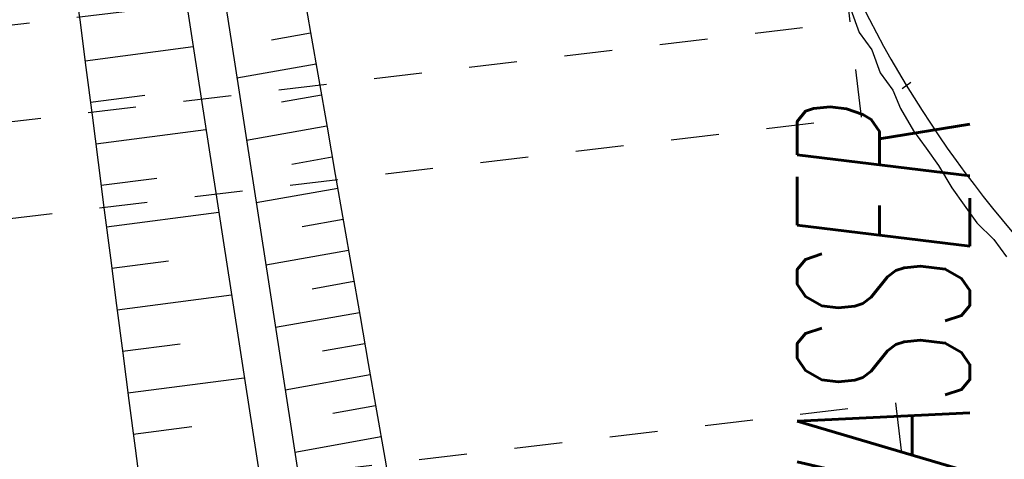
# Model space of a CAD drawing. Extents: x 447827 to 448299, y 438389 to 439851.
# Tile 102 of 116: x 447943.66 to 447953.93, y 439676.18 to 439680.76. Entities that reach past the tile are written whole.
import ezdxf

# ---------------------------------------------------------------- set-up
doc = ezdxf.new("R2010")
doc.units = 0
doc.header["$LTSCALE"] = 2
doc.header["$MEASUREMENT"] = 0
for name, pattern in [('ACAD_ISO05W100', [0.5, 0.25, -0.25]), ('AUSGEZOGEN', [0]), ('PUNKTX2', [0.5, 0.25, -0.25])]:
    doc.linetypes.add(name, pattern=pattern)
for name, color, linetype in [('ANMERKUNG', 7, 'CONTINUOUS'), ('DB-HZV-Stützscheiben', 15, 'CONTINUOUS'), ('DB-Regenrückhaltebecken_606', 15, 'CONTINUOUS'), ('DB-Wegboeschungen', 15, 'CONTINUOUS'), ('DB-Wege', 15, 'CONTINUOUS'), ('FBRTOP', 250, 'AUSGEZOGEN')]:
    doc.layers.add(name, color=color, linetype=linetype)
doc.styles.add('ROMANS', font='romans.shx', dxfattribs={"width": 0.8})

msp = doc.modelspace()

# ---------------------------------------------------------------- linework, layer by layer
at = {"layer": 'DB-HZV-Stützscheiben', "linetype": 'PUNKTX2'}
for p, q in [((447937.3061557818, 439679.9604748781), (447952.2012965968, 439681.7310053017)), ((447952.4373673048, 439679.7449866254), (447952.2012965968, 439681.7310053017)), ((447937.5422264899, 439677.9744562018), (447952.4373673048, 439679.7449866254)), ((447937.8963325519, 439674.9954281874), (447952.7914733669, 439676.765958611)), ((447952.7914733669, 439676.765958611), (447953.0275440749, 439674.7799399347))]:
    msp.add_line(p, q, dxfattribs=at)
at = {"layer": 'DB-HZV-Stützscheiben', "linetype": 'ACAD_ISO05W100'}
msp.add_line((447937.4241911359, 439678.9674655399), (447952.3193319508, 439680.7379959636), dxfattribs=at)
at = {"layer": 'DB-Regenrückhaltebecken_606', "linetype": 'Continuous'}
for p, q in [((447944.2175141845, 439681.2536561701), (447944.2854522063, 439680.7582182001)), ((447946.6063941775, 439681.1170783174), (447946.6923351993, 439680.6244253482)), ((447946.6063941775, 439681.1170783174), (447946.6923351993, 439680.6244253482)), ((447946.6063941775, 439681.1170783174), (447946.6923351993, 439680.6244253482)), ((447945.3986291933, 439680.9303332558), (447945.4750302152, 439680.436208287)), ((447945.7939321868, 439680.9914562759), (447945.8703332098, 439680.4973273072)), ((447944.2854522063, 439680.7582182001), (447944.3498732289, 439680.2622392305)), ((447946.6930541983, 439680.6203023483), (447946.2834782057, 439680.5472733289)), ((447946.6930541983, 439680.6203023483), (447946.2834782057, 439680.5472733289)), ((447946.6930541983, 439680.6203023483), (447946.2834782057, 439680.5472733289)), ((447946.6923351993, 439680.6244253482), (447946.778238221, 439680.1317653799)), ((447946.6923351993, 439680.6244253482), (447946.778238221, 439680.1317653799)), ((447946.6923351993, 439680.6244253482), (447946.778238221, 439680.1317653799)), ((447945.8703332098, 439680.4973273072), (447945.9467332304, 439680.0031983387)), ((447944.3412382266, 439680.3294542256), (447945.4684582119, 439680.4787112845)), ((447944.3412382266, 439680.3294542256), (447945.4684582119, 439680.4787112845)), ((447944.3412382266, 439680.3294542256), (447945.4684582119, 439680.4787112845)), ((447945.4750302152, 439680.436208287), (447945.5514302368, 439679.9420793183)), ((447946.7495022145, 439680.2965633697), (447945.9241272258, 439680.1494003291)), ((447946.7495022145, 439680.2965633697), (447945.9241272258, 439680.1494003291)), ((447946.7495022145, 439680.2965633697), (447945.9241272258, 439680.1494003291)), ((447944.3498732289, 439680.2622392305), (447944.4139292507, 439679.7662022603)), ((447946.778238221, 439680.1317653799), (447946.8641792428, 439679.6391124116)), ((447946.778238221, 439680.1317653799), (447946.8641792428, 439679.6391124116)), ((447946.778238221, 439680.1317653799), (447946.8641792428, 439679.6391124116)), ((447945.9467332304, 439680.0031983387), (447946.0231342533, 439679.5090733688)), ((447944.3967782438, 439679.8988432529), (447944.966065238, 439679.9724552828)), ((447944.3967782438, 439679.8988432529), (447944.966065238, 439679.9724552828)), ((447944.3967782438, 439679.8988432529), (447944.966065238, 439679.9724552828)), ((447945.5514302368, 439679.9420793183), (447945.6278312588, 439679.4479503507)), ((447946.8059632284, 439679.9728253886), (447946.3901592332, 439679.8986913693)), ((447946.8059632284, 439679.9728253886), (447946.3901592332, 439679.8986913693)), ((447946.8059632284, 439679.9728253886), (447946.3901592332, 439679.8986913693)), ((447944.4139292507, 439679.7662022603), (447944.4779522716, 439679.2701582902)), ((447944.4526152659, 439679.4665162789), (447945.601981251, 439679.6151403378)), ((447944.4526152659, 439679.4665162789), (447945.601981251, 439679.6151403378)), ((447944.4526152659, 439679.4665162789), (447945.601981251, 439679.6151403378)), ((447946.8624382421, 439679.6490954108), (447946.0245822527, 439679.4997083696)), ((447946.8624382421, 439679.6490954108), (447946.0245822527, 439679.4997083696)), ((447946.8624382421, 439679.6490954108), (447946.0245822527, 439679.4997083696)), ((447946.8641792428, 439679.6391124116), (447946.950081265, 439679.1464514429)), ((447946.8641792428, 439679.6391124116), (447946.950081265, 439679.1464514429)), ((447946.8641792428, 439679.6391124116), (447946.950081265, 439679.1464514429)), ((447946.0231342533, 439679.5090733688), (447946.0995362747, 439679.0149434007)), ((447945.6278312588, 439679.4479503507), (447945.7042332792, 439678.9538213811)), ((447944.4779522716, 439679.2701582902), (447944.5420442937, 439678.7741253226)), ((447946.9188882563, 439679.3253574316), (447946.4968492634, 439679.2501084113)), ((447946.9188882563, 439679.3253574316), (447946.4968492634, 439679.2501084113)), ((447946.9188882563, 439679.3253574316), (447946.4968492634, 439679.2501084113)), ((447944.5084372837, 439679.034192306), (447945.088524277, 439679.1092013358)), ((447944.5084372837, 439679.034192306), (447945.088524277, 439679.1092013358)), ((447944.5084372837, 439679.034192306), (447945.088524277, 439679.1092013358)), ((447946.950081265, 439679.1464514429), (447947.0360222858, 439678.6537984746)), ((447946.950081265, 439679.1464514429), (447947.0360222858, 439678.6537984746)), ((447946.950081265, 439679.1464514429), (447947.0360222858, 439678.6537984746)), ((447945.7042332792, 439678.9538213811), (447945.7806343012, 439678.4596914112)), ((447946.0995362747, 439679.0149434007), (447946.1759362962, 439678.5208144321)), ((447946.9753472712, 439679.0016194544), (447946.1250362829, 439678.8500154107)), ((447946.9753472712, 439679.0016194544), (447946.1250362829, 439678.8500154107)), ((447946.9753472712, 439679.0016194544), (447946.1250362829, 439678.8500154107)), ((447944.5420442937, 439678.7741253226), (447944.6060663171, 439678.2780853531)), ((447944.5642763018, 439678.6018693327), (447945.73524029, 439678.753286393)), ((447944.5642763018, 439678.6018693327), (447945.73524029, 439678.753286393)), ((447944.5642763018, 439678.6018693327), (447945.73524029, 439678.753286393)), ((447947.0318202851, 439678.6778884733), (447946.6035422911, 439678.6015264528)), ((447947.0318202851, 439678.6778884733), (447946.6035422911, 439678.6015264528)), ((447947.0318202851, 439678.6778884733), (447946.6035422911, 439678.6015264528)), ((447947.0360222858, 439678.6537984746), (447947.1219633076, 439678.1611465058)), ((447947.0360222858, 439678.6537984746), (447947.1219633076, 439678.1611465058)), ((447947.0360222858, 439678.6537984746), (447947.1219633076, 439678.1611465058)), ((447945.7806343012, 439678.4596914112), (447945.8570343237, 439677.9655664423)), ((447946.1759362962, 439678.5208144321), (447946.2523373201, 439678.0266854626)), ((447947.0882952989, 439678.3541544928), (447946.2254903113, 439678.2003194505)), ((447947.0882952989, 439678.3541544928), (447946.2254903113, 439678.2003194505)), ((447947.0882952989, 439678.3541544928), (447946.2254903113, 439678.2003194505)), ((447944.6060663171, 439678.2780853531), (447944.6700853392, 439677.782041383)), ((447944.6200753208, 439678.1695423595), (447945.2109723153, 439678.2459463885)), ((447944.6200753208, 439678.1695423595), (447945.2109723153, 439678.2459463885)), ((447944.6200753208, 439678.1695423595), (447945.2109723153, 439678.2459463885)), ((447947.1219633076, 439678.1611465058), (447947.2078653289, 439677.6684855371)), ((447947.1219633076, 439678.1611465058), (447947.2078653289, 439677.6684855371)), ((447947.1219633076, 439678.1611465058), (447947.2078653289, 439677.6684855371)), ((447946.2523373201, 439678.0266854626), (447946.3287393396, 439677.532556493)), ((447947.1447583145, 439678.0304205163), (447946.7102373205, 439677.9529434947)), ((447947.1447583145, 439678.0304205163), (447946.7102373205, 439677.9529434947)), ((447947.1447583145, 439678.0304205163), (447946.7102373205, 439677.9529434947)), ((447945.8570343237, 439677.9655664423), (447945.9334353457, 439677.4714374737)), ((447944.675877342, 439677.7372113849), (447945.8684983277, 439677.891427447)), ((447944.675877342, 439677.7372113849), (447945.8684983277, 439677.891427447)), ((447944.675877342, 439677.7372113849), (447945.8684983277, 439677.891427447)), ((447944.6700853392, 439677.782041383), (447944.7341773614, 439677.2860084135)), ((447947.2012043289, 439677.7066825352), (447946.3259453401, 439677.5506264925)), ((447947.2012043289, 439677.7066825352), (447946.3259453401, 439677.5506264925)), ((447947.2012043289, 439677.7066825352), (447946.3259453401, 439677.5506264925)), ((447947.2078653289, 439677.6684855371), (447947.2938103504, 439677.1758325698)), ((447947.2078653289, 439677.6684855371), (447947.2938103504, 439677.1758325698)), ((447947.2078653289, 439677.6684855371), (447947.2938103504, 439677.1758325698)), ((447946.3287393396, 439677.532556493), (447946.4051403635, 439677.0384315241)), ((447945.9334353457, 439677.4714374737), (447946.0098363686, 439676.977308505)), ((447944.7317383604, 439677.3048914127), (447945.3334323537, 439677.3826964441)), ((447944.7317383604, 439677.3048914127), (447945.3334323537, 439677.3826964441)), ((447944.7317383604, 439677.3048914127), (447945.3334323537, 439677.3826964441)), ((447947.2576793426, 439677.3829475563), (447946.8169253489, 439677.3043615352)), ((447947.2576793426, 439677.3829475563), (447946.8169253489, 439677.3043615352)), ((447947.2576793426, 439677.3829475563), (447946.8169253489, 439677.3043615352)), ((447944.7341773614, 439677.2860084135), (447944.7981663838, 439676.7899644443)), ((447947.2938103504, 439677.1758325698), (447947.3797513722, 439676.6831796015)), ((447947.2938103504, 439677.1758325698), (447947.3797513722, 439676.6831796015)), ((447947.2938103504, 439677.1758325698), (447947.3797513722, 439676.6831796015)), ((447944.7875123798, 439676.8725604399), (447946.0017563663, 439677.0295735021)), ((447944.7875123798, 439676.8725604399), (447946.0017563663, 439677.0295735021)), ((447944.7875123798, 439676.8725604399), (447946.0017563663, 439677.0295735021)), ((447946.4051403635, 439677.0384315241), (447946.4815403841, 439676.5443015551)), ((447947.3141573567, 439677.0592135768), (447946.4263993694, 439676.9009305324)), ((447947.3141573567, 439677.0592135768), (447946.4263993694, 439676.9009305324)), ((447947.3141573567, 439677.0592135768), (447946.4263993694, 439676.9009305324)), ((447946.0098363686, 439676.977308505), (447946.086238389, 439676.4831785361)), ((447944.7981663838, 439676.7899644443), (447944.8622124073, 439676.2939244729)), ((447947.3706283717, 439676.7354795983), (447946.9236283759, 439676.6557825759)), ((447947.3706283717, 439676.7354795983), (447946.9236283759, 439676.6557825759)), ((447947.3706283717, 439676.7354795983), (447946.9236283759, 439676.6557825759)), ((447947.3797513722, 439676.6831796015), (447947.465652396, 439676.1905196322)), ((447947.3797513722, 439676.6831796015), (447947.465652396, 439676.1905196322)), ((447947.3797513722, 439676.6831796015), (447947.465652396, 439676.1905196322)), ((447944.8432833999, 439676.4402254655), (447945.4558343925, 439676.5194334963)), ((447944.8432833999, 439676.4402254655), (447945.4558343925, 439676.5194334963)), ((447944.8432833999, 439676.4402254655), (447945.4558343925, 439676.5194334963)), ((447946.4815403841, 439676.5443015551), (447946.557941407, 439676.0501725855)), ((447946.086238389, 439676.4831785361), (447946.1626384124, 439675.9890495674)), ((447947.4270703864, 439676.4117416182), (447946.5268533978, 439676.2512375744)), ((447947.4270703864, 439676.4117416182), (447946.5268533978, 439676.2512375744)), ((447947.4270703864, 439676.4117416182), (447946.5268533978, 439676.2512375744)), ((447944.8622124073, 439676.2939244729), (447944.9262724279, 439675.7978875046)), ((447947.465652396, 439676.1905196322), (447947.5515944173, 439675.697866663)), ((447947.465652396, 439676.1905196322), (447947.5515944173, 439675.697866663)), ((447947.465652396, 439676.1905196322), (447947.5515944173, 439675.697866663))]:
    msp.add_line(p, q, dxfattribs=at)
at = {"layer": 'DB-Wegboeschungen', "linetype": 'Continuous'}
for p, q in [((447952.3244233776, 439680.865958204), (447952.4129440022, 439680.6268502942)), ((447952.4129440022, 439680.6268502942), (447952.5430150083, 439680.4449609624)), ((447952.5430150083, 439680.4449609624), (447952.6315110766, 439680.2058866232)), ((447952.6315110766, 439680.2058866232), (447952.7615820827, 439680.0239972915)), ((447952.9513011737, 439680.1046537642), (447952.8603518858, 439680.0396473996)), ((447952.7615820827, 439680.0239972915), (447952.842276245, 439679.8342831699)), ((447952.842276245, 439679.8342831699), (447952.980155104, 439679.6029960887)), ((447952.980155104, 439679.6029960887), (447953.1102252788, 439679.4211056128)), ((447953.1102252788, 439679.4211056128), (447953.2402952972, 439679.2392161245)), ((447953.2402952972, 439679.2392161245), (447953.3781859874, 439679.0079693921)), ((447953.3781859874, 439679.0079693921), (447953.50825715, 439678.8260790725)), ((447953.50825715, 439678.8260790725), (447953.6383271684, 439678.6441895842)), ((447953.6383271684, 439678.6441895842), (447953.8177733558, 439678.4701227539)), ((447953.8177733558, 439678.4701227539), (447953.9478435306, 439678.2882322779))]:
    msp.add_line(p, q, dxfattribs=at)
at = {"layer": 'DB-Wege', "linetype": 'Continuous'}
msp.add_ellipse((447962.7413547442, 439686.0314511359), major_axis=(11.39542197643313, 1.54737091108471), ratio=0.9999999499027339, start_param=3.124588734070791, end_param=4.004327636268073, dxfattribs=at)
at = {"layer": 'FBRTOP'}
for points in [[(448034.3723273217, 439384.9262148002, -8.140183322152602e-07), (448050.0871353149, 439286.169052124, -1.628029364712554e-06), (448057.9443273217, 439236.7902148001), (448081.5153094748, 439088.6543269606, 6.47831309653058e-07), (448091.3368142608, 439026.9307968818, -7.94588868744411e-07), (448101.1583190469, 438965.207266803, -1.494842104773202e-06), (448105.086812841, 438940.5178058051, 1.794546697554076e-06), (448109.0153066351, 438915.8283448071, 6.50955592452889e-06), (448110.9798291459, 438903.4832033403, -1.653814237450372e-05)], [(448068.1967788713, 439390.3084984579, -8.237651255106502e-07), (448083.9115905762, 439291.5513000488, -1.647523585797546e-06), (448091.7687788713, 439242.1724984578), (448115.3397964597, 439094.0363879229, 6.478296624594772e-07), (448125.1612917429, 439032.3129175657, -7.945799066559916e-07), (448134.9827870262, 438970.5894472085, -1.494849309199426e-06), (448138.9112931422, 438945.8999087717, 1.794624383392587e-06), (448142.8397992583, 438921.210370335, 6.509566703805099e-06), (448144.8042770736, 438908.8655097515, -1.653710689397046e-05)]]:
    msp.add_lwpolyline(points, format="xyb", dxfattribs=at)

# ---------------------------------------------------------------- texts
at = {"layer": 'ANMERKUNG', "style": 'ROMANS', "oblique": 7, "width": 0.5}
msp.add_text('BW_WASSER', height=1.8, rotation=90, dxfattribs=at).set_placement((447953.566, 439672.729))

doc.saveas('drawing.dxf')
